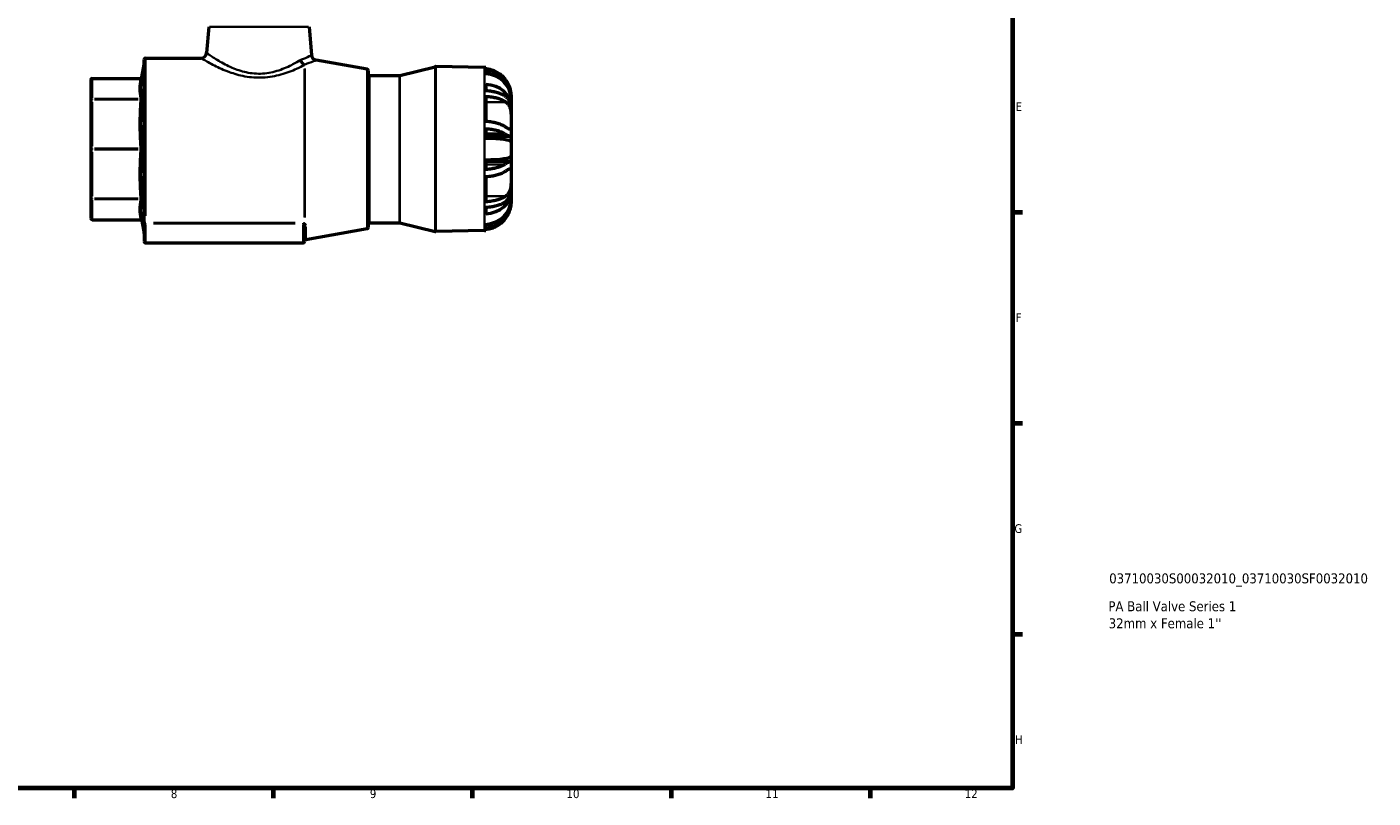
# Model space of a CAD drawing. Header units: millimetres. Extents: x 0 to 948, y -38 to 842.
# Tile 6 of 7: x 474 to 948, y 17 to 288. Entities that reach past the tile are written whole.
import ezdxf

# ---------------------------------------------------------------- set-up
doc = ezdxf.new("R2010")
doc.units = ezdxf.units.MM
for name, color, linetype, lineweight in [('Border (ANSI)', 7, 'Continuous', 70), ('Title (ISO)', 7, 'Continuous', 50), ('Visible (ANSI)', 7, 'Continuous', 50), ('Visible Narrow (ANSI)', 7, 'Continuous', 35)]:
    doc.layers.add(name, color=color, linetype=linetype, lineweight=lineweight)
doc.styles.add('Note Text (ANSI)', font='tahoma.ttf')
doc.styles.add('Note Text (ISO)', font='tahoma.ttf')

# ---------------------------------------------------------------- blocks, each defined once
blk = doc.blocks.new('Borders Default Border')
at = {"layer": 'Border (ANSI)'}
for p, q in [((821, 222.75), (824.45, 222.75)), ((821, 148.5), (824.45, 148.5)), ((821, 74.25), (824.45, 74.25)), ((490.58, 20), (490.58, 16.55)), ((560.67, 20), (560.67, 16.55)), ((630.75, 20), (630.75, 16.55)), ((700.83, 20), (700.83, 16.55)), ((770.92, 20), (770.92, 16.55))]:
    blk.add_line(p, q, dxfattribs=at)
at = {"layer": 'Border (ANSI)', "flags": 128}
blk.add_lwpolyline([(20, 20), (20, 574), (821, 574), (821, 20), (20, 20)], dxfattribs=at)
at = {"layer": 'Border (ANSI)', "attachment_point": 7, "style": 'Note Text (ANSI)'}
for s, insert, char_height in [('E', (822.05, 258.35), 3.05), ('F', (822.14, 184.1), 3.05), ('G', (821.66, 109.79), 3.05), ('H', (821.81, 35.6), 3.05), ('8', (524.63, 16.48), 3.05), ('9', (594.7, 16.49), 3.05), ('10', (663.96, 16.49), 3.048), ('11', (734.04, 16.55), 3.048), ('12', (804.13, 16.55), 3.048)]:
    blk.add_mtext(s, dxfattribs=dict(at, insert=insert, char_height=char_height))
blk = doc.blocks.new('Title Blocks ISO')
at = {"layer": 'Title (ISO)', "style": 'Note Text (ISO)'}
for tag, p in [('PART_NUMBER_001', (34.03, 72.11)), ('DESCRIPTION_001', (33.74, 62.29)), ('DESCRIPTION_002', (33.86, 56.3))]:
    blk.add_attdef(tag, p, '', height=3.5, dxfattribs=at)

msp = doc.modelspace()

# ---------------------------------------------------------------- linework, layer by layer
at = {"layer": 'Visible (ANSI)'}
for p, q in [((538.036, 287.902), (537.236, 278.753)), ((573.291, 287.902), (574.157, 278.007)), ((515.256, 219.32), (515.256, 276.427)), ((515.756, 276.927), (535.244, 276.927)), ((593.731, 273.05), (575.802, 276.212)), ((514.463, 270.194), (515.248, 274.644)), ((594.144, 272.558), (594.144, 217.297)), ((594.644, 270.847), (605.183, 270.847)), ((605.302, 270.862), (617.761, 273.912)), ((635.031, 273.627), (617.888, 273.926)), ((635.504, 273.607), (635.504, 273.146)), ((635.504, 272.56), (635.504, 271.424)), ((496.464, 269.281), (496.464, 262.148)), ((496.964, 269.781), (513.971, 269.781)), ((635.504, 267.681), (635.504, 265.395)), ((496.464, 262.148), (496.464, 244.927)), ((635.504, 263.471), (635.504, 254.603)), ((644.464, 263.352), (644.427, 263.352)), ((644.464, 264.028), (644.464, 263.352)), ((644.464, 263.352), (644.464, 262.574)), ((644.464, 262.574), (644.464, 260.081)), ((644.464, 260.081), (644.349, 260.081)), ((644.464, 260.081), (644.464, 258.503)), ((644.464, 258.503), (644.464, 254.478)), ((635.504, 252.092), (635.504, 248.671)), ((644.464, 254.478), (644.464, 249.776)), ((644.175, 249.358), (635.504, 249.358)), ((644.464, 249.776), (644.464, 247.421)), ((644.464, 247.421), (644.464, 242.434)), ((496.464, 244.927), (496.464, 227.707)), ((644.464, 242.434), (644.464, 240.078)), ((635.504, 241.184), (635.504, 237.762)), ((644.175, 240.497), (635.504, 240.497)), ((644.464, 240.078), (644.464, 235.377)), ((635.504, 235.252), (635.504, 226.384)), ((644.464, 235.377), (644.464, 231.352)), ((496.464, 227.707), (496.464, 220.574)), ((644.464, 229.773), (644.349, 229.773)), ((644.464, 231.352), (644.464, 229.773)), ((644.464, 229.773), (644.464, 227.28)), ((635.504, 224.46), (635.504, 222.174)), ((644.464, 226.503), (644.427, 226.503)), ((644.464, 227.28), (644.464, 226.503)), ((644.464, 226.503), (644.464, 225.826)), ((496.964, 220.074), (513.971, 220.074)), ((514.463, 219.66), (515.248, 215.21)), ((515.256, 219.32), (515.256, 218.849)), ((515.256, 218.849), (515.256, 212.427)), ((594.644, 219.007), (605.183, 219.007)), ((605.302, 218.993), (617.761, 215.943)), ((635.504, 218.431), (635.504, 217.295)), ((571.742, 212.427), (571.742, 217.675)), ((593.731, 216.805), (572.155, 213)), ((635.031, 216.228), (617.888, 215.929)), ((635.504, 216.708), (635.504, 216.248)), ((515.756, 211.927), (571.242, 211.927))]:
    msp.add_line(p, q, dxfattribs=at)
for centre, radius, start, end in [((515.756, 276.427), 0.5, 90, 180), ((535.244, 278.927), 2, 270, 355), ((576.149, 278.181), 2, 185, 260), ((513.971, 270.281), 0.5, 270, 350), ((514.756, 274.731), 0.5, 350, 0), ((593.644, 272.558), 0.5, 0, 80), ((594.644, 271.347), 0.5, 180, 270), ((605.183, 271.347), 0.5, 270, 283.75728), ((617.88, 273.426), 0.5, 89, 103.75728), ((634.864, 264.028), 9.6, 86.17745, 89), ((496.964, 269.281), 0.5, 90, 180), ((496.964, 220.574), 0.5, 180, 270), ((513.971, 219.574), 0.5, 10, 90), ((594.644, 218.507), 0.5, 90, 180), ((605.183, 218.507), 0.5, 76.24272, 90), ((514.756, 215.124), 0.5, 0, 10), ((593.644, 217.297), 0.5, 280, 0), ((617.88, 216.428), 0.5, 256.24272, 271), ((634.864, 225.826), 9.6, 271, 273.82255), ((515.756, 212.427), 0.5, 180, 270), ((571.242, 212.427), 0.5, 270, 0), ((572.242, 212.508), 0.5, 100, 180)]:
    msp.add_arc(centre, radius, start, end, dxfattribs=at)
for centre, ratio, start_param, end_param in [((634.864, 262.574), 0.9238795, 0, 1.5040802), ((634.864, 260.081), 0.7933533, 0, 1.5040802), ((634.864, 247.421), 0.1305262, 0, 1.5040802), ((634.864, 242.434), 0.1305262, 4.7791051, 6.2831853), ((634.864, 229.773), 0.7933533, 4.7791051, 6.2831853), ((634.864, 227.28), 0.9238795, 4.7791051, 6.2831853)]:
    msp.add_ellipse(centre, major_axis=(9.6, 0), ratio=ratio, start_param=start_param, end_param=end_param, dxfattribs=at)
for points, knots in [([(642.621, 269.148), (642.31, 269.585), (641.966, 269.989), (641.202, 270.76), (640.705, 271.18), (639.633, 271.904), (639.058, 272.208), (637.968, 272.663), (637.352, 272.857), (636.316, 273.065), (635.904, 273.119), (635.504, 273.146)], [4.97226222, 4.97226222, 4.97226222, 4.97226222, 5.12000693, 5.12000693, 5.29796621, 5.29796621, 5.47592549, 5.47592549, 5.65242022, 5.65242022, 5.76664251, 5.76664251, 5.76664251, 5.76664251]), ([(635.504, 272.56), (635.898, 272.532), (636.305, 272.478), (637.329, 272.27), (637.938, 272.076), (639.022, 271.618), (639.596, 271.311), (640.665, 270.579), (641.16, 270.156), (641.752, 269.55), (641.929, 269.355), (642.1, 269.148)], [0.06226467, 0.06226467, 0.06226467, 0.06226467, 0.17487878, 0.17487878, 0.34975756, 0.34975756, 0.52798839, 0.52798839, 0.70621923, 0.70621923, 0.78215675, 0.78215675, 0.78215675, 0.78215675]), ([(642.1, 269.148), (642.494, 268.675), (642.849, 268.171), (643.29, 267.422), (643.414, 267.194), (643.61, 266.801), (643.685, 266.638), (643.829, 266.308), (643.896, 266.14), (644.051, 265.72), (644.131, 265.469), (644.388, 264.529), (644.464, 263.896), (644.464, 263.352)], [-0.71564423, -0.71564423, -0.71564423, -0.71564423, -0.53101439, -0.53101439, -0.45124198, -0.45124198, -0.39503259, -0.39503259, -0.33712416, -0.33712416, -0.2489633, -0.2489633, 0, 0, 0, 0]), ([(644.464, 264.028), (644.464, 264.028), (644.464, 264.04), (644.463, 264.134), (644.463, 264.303), (644.421, 264.795), (644.383, 265.095), (644.238, 265.777), (644.138, 266.143), (643.899, 266.818), (643.779, 267.111), (643.495, 267.721), (643.329, 268.034), (642.983, 268.618), (642.808, 268.887), (642.621, 269.148)], [-2.3639597, -2.3639597, -2.3639597, -2.3639597, -2.2793947, -2.2793947, -2.0338348, -2.0338348, -1.8162745, -1.8162745, -1.6168551, -1.6168551, -1.4728142, -1.4728142, -1.3210051, -1.3210051, -1.1867269, -1.1867269, -1.1867269, -1.1867269]), ([(642.1, 263.689), (641.929, 263.792), (641.752, 263.89), (641.16, 264.193), (640.665, 264.404), (639.596, 264.77), (639.022, 264.924), (637.938, 265.153), (637.329, 265.25), (636.305, 265.354), (635.898, 265.381), (635.504, 265.395)], [5.29063587, 5.29063587, 5.29063587, 5.29063587, 5.36657338, 5.36657338, 5.54480422, 5.54480422, 5.72303506, 5.72303506, 5.89791384, 5.89791384, 6.01052794, 6.01052794, 6.01052794, 6.01052794]), ([(635.504, 263.471), (635.904, 263.457), (636.316, 263.43), (637.352, 263.326), (637.968, 263.229), (639.058, 263.002), (639.633, 262.849), (640.705, 262.488), (641.202, 262.278), (641.966, 261.892), (642.31, 261.69), (642.621, 261.472)], [0.06227244, 0.06227244, 0.06227244, 0.06227244, 0.17649473, 0.17649473, 0.35298947, 0.35298947, 0.53094874, 0.53094874, 0.70890802, 0.70890802, 0.85665273, 0.85665273, 0.85665273, 0.85665273]), ([(644.464, 258.503), (644.464, 258.572), (644.463, 258.641), (644.452, 259.335), (644.394, 259.933), (644.2, 260.815), (644.11, 261.12), (643.897, 261.665), (643.78, 261.906), (643.467, 262.437), (643.259, 262.71), (642.749, 263.242), (642.439, 263.485), (642.1, 263.689)], [-0.89004783, -0.89004783, -0.89004783, -0.89004783, -0.86889611, -0.86889611, -0.67605937, -0.67605937, -0.56580811, -0.56580811, -0.46666035, -0.46666035, -0.33251529, -0.33251529, -0.172719, -0.172719, -0.172719, -0.172719]), ([(642.621, 261.472), (642.801, 261.346), (642.967, 261.202), (643.346, 260.804), (643.546, 260.523), (643.868, 259.912), (643.992, 259.595), (644.22, 258.816), (644.305, 258.348), (644.43, 257.235), (644.451, 256.595), (644.465, 255.447), (644.464, 254.943), (644.464, 254.478)], [-2.71803484, -2.71803484, -2.71803484, -2.71803484, -2.6220157, -2.6220157, -2.47849574, -2.47849574, -2.35111066, -2.35111066, -2.19031865, -2.19031865, -1.98508221, -1.98508221, -1.81171833, -1.81171833, -1.81171833, -1.81171833]), ([(642.621, 252.604), (642.31, 252.822), (641.966, 253.024), (641.202, 253.41), (640.705, 253.619), (639.633, 253.981), (639.058, 254.134), (637.968, 254.361), (637.352, 254.458), (636.316, 254.562), (635.904, 254.589), (635.504, 254.603)], [4.97223581, 4.97223581, 4.97223581, 4.97223581, 5.11998053, 5.11998053, 5.2979398, 5.2979398, 5.47589908, 5.47589908, 5.65239381, 5.65239381, 5.7666161, 5.7666161, 5.7666161, 5.7666161]), ([(635.504, 252.092), (635.898, 252.079), (636.305, 252.052), (637.329, 251.948), (637.938, 251.851), (639.022, 251.622), (639.596, 251.468), (640.665, 251.102), (641.16, 250.89), (641.752, 250.587), (641.929, 250.49), (642.1, 250.387)], [0.06226467, 0.06226467, 0.06226467, 0.06226467, 0.17487878, 0.17487878, 0.34975756, 0.34975756, 0.52798839, 0.52798839, 0.70621923, 0.70621923, 0.78215675, 0.78215675, 0.78215675, 0.78215675]), ([(644.464, 254.478), (644.464, 254.357), (644.464, 254.238), (644.464, 253.629), (644.465, 253.2), (644.425, 252.481), (644.38, 252.214), (644.197, 251.959), (644.094, 251.912), (643.835, 251.924), (643.687, 251.971), (643.287, 252.161), (643.021, 252.328), (642.689, 252.556), (642.655, 252.58), (642.621, 252.604)], [-1.81171833, -1.81171833, -1.81171833, -1.81171833, -1.76643615, -1.76643615, -1.57320104, -1.57320104, -1.36433289, -1.36433289, -1.22058157, -1.22058157, -1.09209737, -1.09209737, -0.92309998, -0.92309998, -0.90425007, -0.90425007, -0.90425007, -0.90425007]), ([(642.1, 250.387), (642.472, 250.163), (642.809, 249.96), (643.292, 249.689), (643.461, 249.6), (643.724, 249.477), (643.826, 249.436), (644.018, 249.374), (644.105, 249.358), (644.299, 249.359), (644.378, 249.407), (644.451, 249.575), (644.464, 249.665), (644.464, 249.776)], [-0.85925401, -0.85925401, -0.85925401, -0.85925401, -0.6849103, -0.6849103, -0.57564609, -0.57564609, -0.49353037, -0.49353037, -0.40229121, -0.40229121, -0.24905268, -0.24905268, -0.1458078, -0.1458078, -0.1458078, -0.1458078]), ([(642.1, 239.468), (641.929, 239.365), (641.752, 239.267), (641.16, 238.964), (640.665, 238.753), (639.596, 238.387), (639.022, 238.233), (637.938, 238.004), (637.329, 237.907), (636.305, 237.803), (635.898, 237.776), (635.504, 237.762)], [5.29303456, 5.29303456, 5.29303456, 5.29303456, 5.36897207, 5.36897207, 5.54720291, 5.54720291, 5.72543375, 5.72543375, 5.90031253, 5.90031253, 6.01292663, 6.01292663, 6.01292663, 6.01292663]), ([(635.504, 235.252), (635.904, 235.265), (636.316, 235.293), (637.352, 235.397), (637.968, 235.493), (639.058, 235.721), (639.633, 235.873), (640.705, 236.235), (641.202, 236.445), (641.966, 236.831), (642.31, 237.033), (642.621, 237.251)], [0.06227244, 0.06227244, 0.06227244, 0.06227244, 0.17649473, 0.17649473, 0.35298947, 0.35298947, 0.53094874, 0.53094874, 0.70890802, 0.70890802, 0.85665273, 0.85665273, 0.85665273, 0.85665273]), ([(644.464, 240.078), (644.464, 240.246), (644.435, 240.365), (644.307, 240.487), (644.223, 240.506), (644.03, 240.483), (643.936, 240.458), (643.716, 240.375), (643.589, 240.317), (643.215, 240.127), (642.945, 239.972), (642.472, 239.692), (642.291, 239.583), (642.1, 239.468)], [-0.97615312, -0.97615312, -0.97615312, -0.97615312, -0.81963245, -0.81963245, -0.69136354, -0.69136354, -0.60094578, -0.60094578, -0.50610944, -0.50610944, -0.3493309, -0.3493309, -0.25960451, -0.25960451, -0.25960451, -0.25960451]), ([(642.621, 237.251), (642.722, 237.322), (642.819, 237.388), (643.18, 237.626), (643.417, 237.765), (643.784, 237.917), (643.922, 237.947), (644.168, 237.918), (644.261, 237.839), (644.412, 237.501), (644.442, 237.194), (644.467, 236.394), (644.464, 235.916), (644.464, 235.377)], [-2.65869807, -2.65869807, -2.65869807, -2.65869807, -2.60511584, -2.60511584, -2.44907341, -2.44907341, -2.3218261, -2.3218261, -2.17073938, -2.17073938, -1.96736542, -1.96736542, -1.77095569, -1.77095569, -1.77095569, -1.77095569]), ([(644.464, 235.377), (644.464, 235.331), (644.464, 235.284), (644.464, 234.699), (644.466, 234.113), (644.437, 232.861), (644.401, 232.206), (644.236, 231.133), (644.138, 230.712), (643.886, 229.985), (643.743, 229.678), (643.357, 229.055), (643.104, 228.766), (642.754, 228.479), (642.688, 228.43), (642.621, 228.383)], [-1.77095569, -1.77095569, -1.77095569, -1.77095569, -1.75422434, -1.75422434, -1.56177191, -1.56177191, -1.35566569, -1.35566569, -1.20909613, -1.20909613, -1.08165462, -1.08165462, -0.91946172, -0.91946172, -0.88356152, -0.88356152, -0.88356152, -0.88356152]), ([(642.621, 228.383), (642.31, 228.165), (641.966, 227.963), (641.202, 227.577), (640.705, 227.367), (639.633, 227.005), (639.058, 226.853), (637.968, 226.625), (637.352, 226.528), (636.316, 226.425), (635.904, 226.397), (635.504, 226.384)], [4.97223515, 4.97223515, 4.97223515, 4.97223515, 5.11997986, 5.11997986, 5.29793913, 5.29793913, 5.47589841, 5.47589841, 5.65239314, 5.65239314, 5.76661543, 5.76661543, 5.76661543, 5.76661543]), ([(642.1, 226.166), (642.157, 226.2), (642.213, 226.235), (642.669, 226.536), (643.025, 226.86), (643.485, 227.455), (643.627, 227.674), (643.862, 228.118), (643.959, 228.338), (644.152, 228.868), (644.238, 229.183), (644.417, 230.097), (644.464, 230.713), (644.464, 231.352)], [-0.75064071, -0.75064071, -0.75064071, -0.75064071, -0.72394152, -0.72394152, -0.5307548, -0.5307548, -0.43095717, -0.43095717, -0.34381399, -0.34381399, -0.23175646, -0.23175646, -0.03556814, -0.03556814, -0.03556814, -0.03556814]), ([(635.504, 224.46), (635.898, 224.474), (636.305, 224.501), (637.329, 224.605), (637.938, 224.702), (639.022, 224.931), (639.596, 225.085), (640.665, 225.45), (641.16, 225.662), (641.752, 225.965), (641.929, 226.063), (642.1, 226.166)], [0.06226467, 0.06226467, 0.06226467, 0.06226467, 0.17487878, 0.17487878, 0.34975756, 0.34975756, 0.52798839, 0.52798839, 0.70621923, 0.70621923, 0.78215675, 0.78215675, 0.78215675, 0.78215675]), ([(644.464, 226.503), (644.464, 226.24), (644.446, 225.955), (644.355, 225.267), (644.269, 224.859), (644.072, 224.2), (643.991, 223.962), (643.816, 223.514), (643.726, 223.305), (643.504, 222.833), (643.367, 222.571), (642.896, 221.752), (642.52, 221.212), (642.1, 220.706)], [-0.71548536, -0.71548536, -0.71548536, -0.71548536, -0.59485459, -0.59485459, -0.44392889, -0.44392889, -0.36069397, -0.36069397, -0.28852338, -0.28852338, -0.19727, -0.19727, 0, 0, 0, 0]), ([(642.621, 220.706), (642.711, 220.832), (642.797, 220.958), (643.155, 221.505), (643.399, 221.939), (643.772, 222.722), (643.912, 223.066), (644.16, 223.785), (644.255, 224.145), (644.408, 224.897), (644.44, 225.241), (644.467, 225.707), (644.464, 225.826), (644.464, 225.826)], [-2.65173533, -2.65173533, -2.65173533, -2.65173533, -2.60423285, -2.60423285, -2.44594855, -2.44594855, -2.31858009, -2.31858009, -2.1691151, -2.1691151, -1.96661117, -1.96661117, -1.76605587, -1.76605587, -1.76605587, -1.76605587]), ([(642.1, 220.706), (641.929, 220.5), (641.752, 220.305), (641.16, 219.699), (640.665, 219.276), (639.596, 218.544), (639.022, 218.236), (637.938, 217.779), (637.329, 217.584), (636.305, 217.377), (635.898, 217.322), (635.504, 217.295)], [5.29303456, 5.29303456, 5.29303456, 5.29303456, 5.36897207, 5.36897207, 5.54720291, 5.54720291, 5.72543375, 5.72543375, 5.90031253, 5.90031253, 6.01292663, 6.01292663, 6.01292663, 6.01292663]), ([(635.504, 216.708), (635.904, 216.736), (636.316, 216.79), (637.352, 216.998), (637.968, 217.192), (639.058, 217.647), (639.633, 217.951), (640.705, 218.675), (641.202, 219.094), (641.966, 219.866), (642.31, 220.27), (642.621, 220.706)], [0.06227244, 0.06227244, 0.06227244, 0.06227244, 0.17649473, 0.17649473, 0.35298947, 0.35298947, 0.53094874, 0.53094874, 0.70890802, 0.70890802, 0.85665273, 0.85665273, 0.85665273, 0.85665273])]:
    msp.add_open_spline(points, degree=3, knots=knots, dxfattribs=at)
at = {"layer": 'Visible Narrow (ANSI)'}
for p, q in [((573.074, 287.902), (538.253, 287.902)), ((515.756, 276.674), (515.756, 221.462)), ((515.248, 215.576), (515.248, 274.278)), ((571.698, 220.919), (571.698, 273.022)), ((571.785, 273.27), (571.785, 220.835)), ((593.731, 217.151), (593.731, 272.704)), ((594.644, 270.528), (594.644, 219.326)), ((605.183, 219.326), (605.183, 270.528)), ((605.302, 270.542), (605.302, 219.312)), ((617.761, 216.3), (617.761, 273.555)), ((617.888, 273.569), (617.888, 216.286)), ((635.031, 216.581), (635.031, 273.274)), ((496.964, 269.781), (496.964, 269.747)), ((496.964, 262.967), (496.964, 269.386)), ((497.813, 269.743), (513.108, 269.743)), ((642.06, 269.148), (641.348, 269.148)), ((496.964, 262.602), (496.964, 262.357)), ((496.964, 245.98), (496.964, 261.478)), ((513.108, 262.61), (497.813, 262.61)), ((497.813, 262.339), (513.108, 262.339)), ((642.265, 261.472), (635.86, 261.472)), ((641.77, 250.387), (635.834, 250.387)), ((496.964, 245.1), (496.964, 244.754)), ((496.964, 228.376), (496.964, 243.875)), ((513.108, 245.119), (497.813, 245.119)), ((497.813, 244.736), (513.108, 244.736)), ((641.77, 239.468), (635.834, 239.468)), ((513.108, 227.515), (497.813, 227.515)), ((642.265, 228.383), (635.86, 228.383)), ((496.964, 227.497), (496.964, 227.253)), ((496.964, 220.468), (496.964, 226.888)), ((497.813, 227.245), (513.108, 227.245)), ((496.964, 220.108), (496.964, 220.074)), ((513.108, 220.112), (497.813, 220.112)), ((515.756, 218.692), (515.756, 218.905)), ((515.756, 212.265), (515.756, 218.341)), ((568.468, 218.914), (518.53, 218.914)), ((518.53, 218.678), (568.468, 218.678)), ((571.242, 218.692), (571.242, 218.905)), ((571.242, 218.341), (571.242, 212.265)), ((642.06, 220.706), (641.348, 220.706)), ((572.155, 217.605), (572.155, 213.013))]:
    msp.add_line(p, q, dxfattribs=at)
for centre, major_axis, ratio, start_param, end_param in [((571.698, 276.341), (0.952, -1.759), 0.7546654, 4.4785006, 5.5985007), ((572.133, 276.535), (0.663, -1.887), 0.7923314, 4.5858573, 5.5954226), ((496.964, 269.281), (-0.5, 0), 0.9238795, 4.7909288, 6.2046455), ((513.958, 270.205), (0.493, -0.084), 0.9219338, 4.9381631, 6.2059657), ((496.964, 262.148), (-0.5, 0), 0.9238795, 4.7909288, 6.2046455), ((496.964, 262.148), (-0.5, 0), 0.3826834, 4.7909288, 6.2046455), ((513.958, 263.072), (0.493, 0.084), 0.9219338, 4.6274818, 5.8952843), ((513.958, 262.531), (0.499, -0.035), 0.3818775, 4.8096847, 6.0774872), ((496.964, 244.927), (-0.5, 0), 0.3826834, 4.7909288, 6.2046455), ((496.964, 244.927), (-0.5, 0), 0.3826834, 0.0785398, 1.4922565), ((513.958, 245.31), (0.499, 0.035), 0.3818775, 4.7559602, 6.0237627), ((513.958, 244.545), (0.499, -0.035), 0.3818775, 0.2594226, 1.5272251), ((496.964, 227.707), (-0.5, 0), 0.3826834, 0.0785398, 1.4922565), ((496.964, 227.707), (-0.5, 0), 0.9238795, 0.0785398, 1.4922565), ((513.958, 227.324), (0.499, 0.035), 0.3818775, 0.2056981, 1.4735006), ((513.958, 226.783), (0.493, -0.084), 0.9219338, 0.387901, 1.6557035), ((496.964, 220.574), (-0.5, 0), 0.9238795, 0.0785398, 1.4922565), ((513.958, 219.65), (0.493, 0.084), 0.9219338, 0.0772196, 1.3450222), ((515.756, 219.32), (-0.5, 0), 0.8129245, 0.0785398, 1.4922565), ((515.756, 218.849), (-0.5, 0), 0.3420201, 0.0785398, 1.4922565), ((571.698, 218.395), (0.231, 0.444), 0.5461709, 0.7981987, 1.4736296), ((571.872, 218.306), (0.231, 0.443), 0.6824218, 0.9193218, 1.5890661), ((572.242, 217.675), (-0.5, 0), 0.8406051, 4.9567351, 6.2133721)]:
    msp.add_ellipse(centre, major_axis=major_axis, ratio=ratio, start_param=start_param, end_param=end_param, dxfattribs=at)
for points, knots in [([(535.245, 276.926), (535.247, 276.923), (535.583, 276.722), (537.052, 275.872), (538.37, 275.121), (541.523, 273.544), (543.27, 272.74), (546.921, 271.412), (548.764, 270.867), (552.769, 270.133), (554.94, 269.974), (559.282, 270.205), (561.432, 270.607), (565.442, 271.728), (567.296, 272.449), (569.94, 273.62), (570.869, 274.07), (571.698, 274.493)], [-5.2830436, -5.2830436, -5.2830436, -5.2830436, -4.6261215, -4.6261215, -3.7833181, -3.7833181, -3.049391, -3.049391, -2.4297708, -2.4297708, -1.7865391, -1.7865391, -1.1218666, -1.1218666, -0.4314872, -0.4314872, 0, 0, 0, 0]), ([(570.151, 276.167), (569.404, 275.718), (568.568, 275.239), (566.184, 273.995), (564.51, 273.229), (560.885, 272.037), (558.939, 271.611), (555.009, 271.365), (553.043, 271.534), (549.419, 272.314), (547.752, 272.893), (544.456, 274.304), (542.881, 275.159), (540.043, 276.834), (538.859, 277.631), (537.54, 278.535), (537.239, 278.749), (537.237, 278.751)], [0, 0, 0, 0, 0.4314872, 0.4314872, 1.1218666, 1.1218666, 1.7865391, 1.7865391, 2.4297708, 2.4297708, 3.049391, 3.049391, 3.7833181, 3.7833181, 4.6261215, 4.6261215, 5.2830436, 5.2830436, 5.2830436, 5.2830436]), ([(570.542, 276.361), (570.477, 276.336), (570.412, 276.307), (570.281, 276.242), (570.216, 276.206), (570.151, 276.167)], [-0.075231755, -0.075231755, -0.075231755, -0.075231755, -0.037615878, -0.037615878, 0, 0, 0, 0]), ([(574.156, 278.006), (574.156, 278.006), (574.109, 277.982), (573.736, 277.791), (573.046, 277.433), (571.57, 276.779), (571.084, 276.572), (570.542, 276.361)], [1.3400197, 1.3400197, 1.3400197, 1.3400197, 1.5994954, 1.5994954, 2.3667933, 2.3667933, 2.6800906, 2.6800906, 2.6800906, 2.6800906]), ([(571.785, 274.702), (572.386, 274.896), (572.927, 275.085), (574.566, 275.685), (575.334, 276.013), (575.749, 276.189), (575.802, 276.211), (575.802, 276.211)], [-2.6800906, -2.6800906, -2.6800906, -2.6800906, -2.3667933, -2.3667933, -1.5994954, -1.5994954, -1.3400197, -1.3400197, -1.3400197, -1.3400197]), ([(514.451, 270.118), (514.457, 270.154), (514.461, 270.178), (514.463, 270.192), (514.463, 270.194), (514.463, 270.194)], [-0.078594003, -0.078594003, -0.078594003, -0.078594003, -0.050284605, -0.050284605, -0.039296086, -0.039296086, -0.039296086, -0.039296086]), ([(571.698, 274.493), (571.713, 274.53), (571.727, 274.566), (571.756, 274.636), (571.771, 274.67), (571.785, 274.702)], [0, 0, 0, 0, 0.037615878, 0.037615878, 0.075231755, 0.075231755, 0.075231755, 0.075231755]), ([(513.958, 269.743), (513.948, 269.682), (513.938, 269.622), (513.745, 268.434), (513.644, 267.306), (513.644, 266.177), (513.644, 265.048), (513.745, 263.919), (513.938, 262.731), (513.948, 262.671), (513.958, 262.61)], [1.7293672, 1.7293672, 1.7293672, 1.7293672, 1.7770214, 1.7770214, 2.6620311, 2.6620311, 2.6620311, 3.5470408, 3.5470408, 3.594695, 3.594695, 3.594695, 3.594695]), ([(513.971, 269.781), (513.971, 269.781), (513.971, 269.78), (513.968, 269.773), (513.964, 269.761), (513.958, 269.743)], [0.039296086, 0.039296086, 0.039296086, 0.039296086, 0.050284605, 0.050284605, 0.078594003, 0.078594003, 0.078594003, 0.078594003]), ([(514.451, 263.01), (514.44, 263.07), (514.43, 263.13), (514.237, 264.311), (514.137, 265.434), (514.137, 266.558), (514.137, 267.683), (514.237, 268.81), (514.43, 269.997), (514.44, 270.058), (514.451, 270.118)], [-3.594695, -3.594695, -3.594695, -3.594695, -3.5470408, -3.5470408, -2.6620311, -2.6620311, -2.6620311, -1.7770214, -1.7770214, -1.7293672, -1.7293672, -1.7293672, -1.7293672]), ([(513.958, 262.339), (513.948, 262.193), (513.938, 262.047), (513.745, 259.18), (513.644, 256.455), (513.644, 253.729), (513.644, 251.004), (513.745, 248.278), (513.938, 245.412), (513.948, 245.265), (513.958, 245.119)], [1.7293672, 1.7293672, 1.7293672, 1.7293672, 1.7770214, 1.7770214, 2.6620311, 2.6620311, 2.6620311, 3.5470408, 3.5470408, 3.594695, 3.594695, 3.594695, 3.594695]), ([(513.958, 262.61), (513.962, 262.598), (513.966, 262.583), (513.971, 262.536), (513.972, 262.501), (513.968, 262.424), (513.964, 262.383), (513.958, 262.339)], [0, 0, 0, 0, 0.019340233, 0.019340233, 0.050284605, 0.050284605, 0.078594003, 0.078594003, 0.078594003, 0.078594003]), ([(514.451, 245.309), (514.44, 245.455), (514.43, 245.601), (514.237, 248.457), (514.137, 251.172), (514.137, 253.887), (514.137, 256.603), (514.237, 259.319), (514.43, 262.178), (514.44, 262.324), (514.451, 262.47)], [-3.594695, -3.594695, -3.594695, -3.594695, -3.5470408, -3.5470408, -2.6620311, -2.6620311, -2.6620311, -1.7770214, -1.7770214, -1.7293672, -1.7293672, -1.7293672, -1.7293672]), ([(514.451, 262.47), (514.457, 262.557), (514.461, 262.639), (514.464, 262.793), (514.464, 262.863), (514.458, 262.955), (514.455, 262.985), (514.451, 263.01)], [-0.078594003, -0.078594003, -0.078594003, -0.078594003, -0.050284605, -0.050284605, -0.019340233, -0.019340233, 0, 0, 0, 0]), ([(513.958, 244.736), (513.948, 244.59), (513.938, 244.443), (513.745, 241.576), (513.644, 238.851), (513.644, 236.126), (513.644, 233.4), (513.745, 230.675), (513.938, 227.808), (513.948, 227.662), (513.958, 227.515)], [1.7293672, 1.7293672, 1.7293672, 1.7293672, 1.7770214, 1.7770214, 2.6620311, 2.6620311, 2.6620311, 3.5470408, 3.5470408, 3.594695, 3.594695, 3.594695, 3.594695]), ([(513.958, 245.119), (513.962, 245.089), (513.966, 245.058), (513.971, 244.976), (513.972, 244.924), (513.968, 244.826), (513.964, 244.78), (513.958, 244.736)], [0, 0, 0, 0, 0.019340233, 0.019340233, 0.050284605, 0.050284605, 0.078594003, 0.078594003, 0.078594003, 0.078594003]), ([(514.451, 227.384), (514.44, 227.53), (514.43, 227.677), (514.237, 230.536), (514.137, 233.252), (514.137, 235.968), (514.137, 238.683), (514.237, 241.397), (514.43, 244.254), (514.44, 244.4), (514.451, 244.546)], [-3.594695, -3.594695, -3.594695, -3.594695, -3.5470408, -3.5470408, -2.6620311, -2.6620311, -2.6620311, -1.7770214, -1.7770214, -1.7293672, -1.7293672, -1.7293672, -1.7293672]), ([(514.451, 244.546), (514.457, 244.633), (514.461, 244.725), (514.464, 244.92), (514.464, 245.024), (514.458, 245.188), (514.455, 245.25), (514.451, 245.309)], [-0.078594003, -0.078594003, -0.078594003, -0.078594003, -0.050284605, -0.050284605, -0.019340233, -0.019340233, 0, 0, 0, 0]), ([(513.958, 227.515), (513.962, 227.486), (513.966, 227.457), (513.971, 227.387), (513.972, 227.349), (513.968, 227.287), (513.964, 227.263), (513.958, 227.245)], [0, 0, 0, 0, 0.019340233, 0.019340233, 0.050284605, 0.050284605, 0.078594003, 0.078594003, 0.078594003, 0.078594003]), ([(513.958, 227.245), (513.948, 227.184), (513.938, 227.123), (513.745, 225.936), (513.644, 224.807), (513.644, 223.678), (513.644, 222.549), (513.745, 221.42), (513.938, 220.233), (513.948, 220.172), (513.958, 220.112)], [1.7293672, 1.7293672, 1.7293672, 1.7293672, 1.7770214, 1.7770214, 2.6620311, 2.6620311, 2.6620311, 3.5470408, 3.5470408, 3.594695, 3.594695, 3.594695, 3.594695]), ([(514.451, 219.736), (514.44, 219.797), (514.43, 219.858), (514.237, 221.045), (514.137, 222.172), (514.137, 223.296), (514.137, 224.421), (514.237, 225.544), (514.43, 226.724), (514.44, 226.785), (514.451, 226.845)], [-3.594695, -3.594695, -3.594695, -3.594695, -3.5470408, -3.5470408, -2.6620311, -2.6620311, -2.6620311, -1.7770214, -1.7770214, -1.7293672, -1.7293672, -1.7293672, -1.7293672]), ([(514.451, 226.845), (514.457, 226.881), (514.461, 226.929), (514.464, 227.052), (514.464, 227.129), (514.458, 227.268), (514.455, 227.325), (514.451, 227.384)], [-0.078594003, -0.078594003, -0.078594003, -0.078594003, -0.050284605, -0.050284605, -0.019340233, -0.019340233, 0, 0, 0, 0]), ([(513.958, 220.112), (513.962, 220.099), (513.966, 220.09), (513.97, 220.077), (513.971, 220.074), (513.971, 220.074)], [0, 0, 0, 0, 0.019340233, 0.019340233, 0.039296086, 0.039296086, 0.039296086, 0.039296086]), ([(514.463, 219.66), (514.463, 219.66), (514.462, 219.667), (514.458, 219.693), (514.455, 219.712), (514.451, 219.736)], [-0.039296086, -0.039296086, -0.039296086, -0.039296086, -0.019340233, -0.019340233, 0, 0, 0, 0]), ([(571.698, 218.803), (571.672, 218.817), (571.643, 218.83), (571.566, 218.861), (571.514, 218.877), (571.42, 218.898), (571.38, 218.905), (571.307, 218.912), (571.275, 218.914), (571.242, 218.914)], [-0.050735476, -0.050735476, -0.050735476, -0.050735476, -0.03990608, -0.03990608, -0.022170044, -0.022170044, -0.009711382, -0.009711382, 0, 0, 0, 0]), ([(571.242, 218.678), (571.258, 218.678), (571.275, 218.676), (571.311, 218.668), (571.331, 218.66), (571.378, 218.635), (571.404, 218.616), (571.443, 218.578), (571.457, 218.563), (571.47, 218.547)], [0, 0, 0, 0, 0.009711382, 0.009711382, 0.022170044, 0.022170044, 0.03990608, 0.03990608, 0.050735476, 0.050735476, 0.050735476, 0.050735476]), ([(571.557, 218.439), (571.579, 218.409), (571.599, 218.377), (571.644, 218.286), (571.666, 218.224), (571.698, 218.105), (571.71, 218.047), (571.733, 217.898), (571.74, 217.805), (571.742, 217.699), (571.742, 217.687), (571.742, 217.675)], [0.85137809, 0.85137809, 0.85137809, 0.85137809, 0.87186831, 0.87186831, 0.90465267, 0.90465267, 0.93294595, 0.93294595, 0.97689041, 0.97689041, 0.98235796, 0.98235796, 0.98235796, 0.98235796]), ([(572.155, 218.089), (572.155, 218.099), (572.155, 218.109), (572.152, 218.196), (572.137, 218.273), (572.091, 218.395), (572.067, 218.442), (572.002, 218.539), (571.958, 218.588), (571.869, 218.661), (571.83, 218.687), (571.785, 218.709)], [-0.98235796, -0.98235796, -0.98235796, -0.98235796, -0.97689041, -0.97689041, -0.93294595, -0.93294595, -0.90465267, -0.90465267, -0.87186831, -0.87186831, -0.85137809, -0.85137809, -0.85137809, -0.85137809])]:
    msp.add_open_spline(points, degree=3, knots=knots, dxfattribs=at)
for points in [[(571.47, 218.547), (571.501, 218.51), (571.53, 218.474), (571.557, 218.439)], [(571.785, 218.709), (571.758, 218.741), (571.729, 218.771), (571.698, 218.803)]]:
    msp.add_open_spline(points, degree=3, dxfattribs=at)

# ---------------------------------------------------------------- block references
msp.add_blockref('Borders Default Border', (0, 0))
msp.add_blockref('Title Blocks ISO', (821, 20)).add_auto_attribs({'PART_NUMBER_001': '03710030S00032010_03710030SF0032010', 'DESCRIPTION_001': 'PA Ball Valve Series 1', 'DESCRIPTION_002': "32mm x Female 1''"})

doc.saveas('drawing.dxf')
